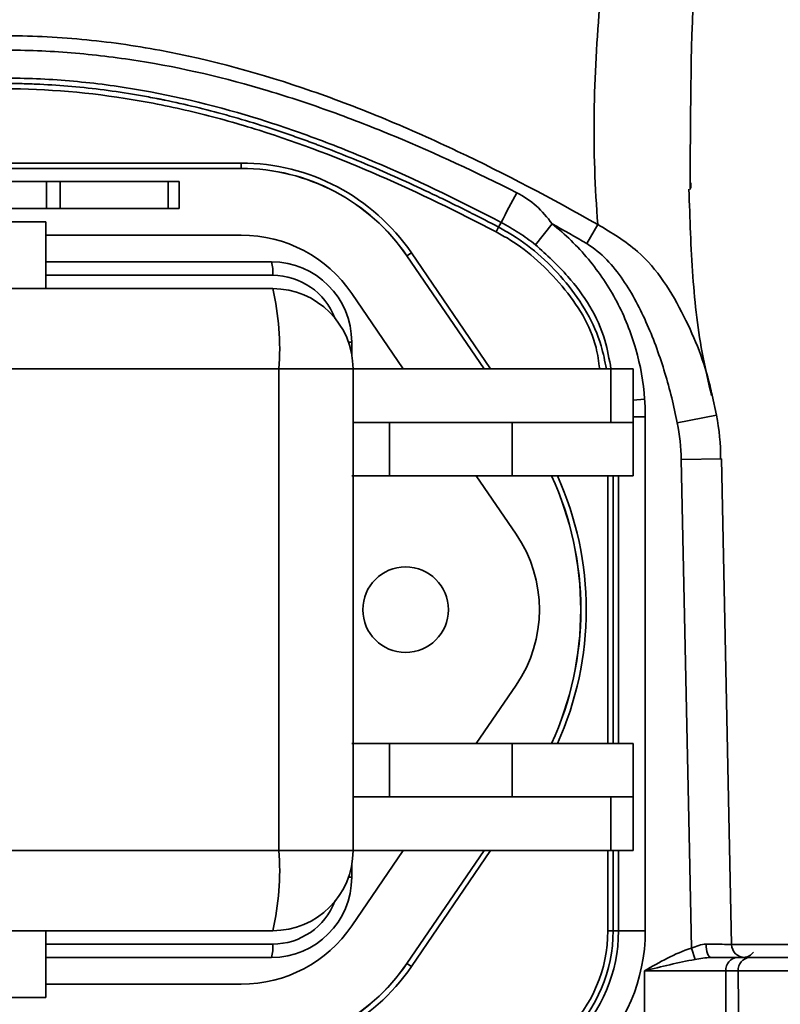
# Model space of a CAD drawing. Header units: millimetres. Extents: x 0 to 297, y 0 to 209.
# Tile 8 of 42: x 88.98 to 91.82, y 47.45 to 51.13. Entities that reach past the tile are written whole.
import ezdxf

# ---------------------------------------------------------------- set-up
doc = ezdxf.new("R2010")
doc.units = ezdxf.units.MM
doc.layers.add('图层0', color=7, linetype='Continuous')
doc.styles.add('SLDTEXTSTYLE0', font='SIMSUN.TTC')
doc.styles.add('SLDTEXTSTYLE5', font='SIMSUN.TTC', dxfattribs={"bigfont": 'bigfont'})
doc.dimstyles.new('SLDDIMSTYLE10', dxfattribs={"dimtxt": 3.5, "dimasz": 3, "dimexe": 0, "dimexo": 0.0625, "dimgap": 0.875, "dimtad": 0, "dimtih": 1, "dimtoh": 1, "dimdec": 6, "dimlfac": 2, "dimrnd": 1e-09, "dimzin": 12, "dimdsep": 46, "dimtxsty": 'SLDTEXTSTYLE0', "dimblk1": 'NONE', "dimblk2": 'NONE', "dimsah": 1, "dimcen": 0, "dimadec": 0, "dimazin": 3, "dimtfac": 1, "dimtmove": 0, "dimatfit": 3, "dimldrblk": 'NONE', "dimfxl": 0, "dimfrac": 2, "dimtolj": 1, "dimtzin": 12, "dimarcsym": 0})
doc.dimstyles.new('SLDDIMSTYLE13', dxfattribs={"dimtxt": 3.5, "dimasz": 3, "dimexe": 0, "dimexo": 0.0625, "dimgap": 0.875, "dimtad": 0, "dimtih": 1, "dimtoh": 1, "dimlfac": 2, "dimrnd": 1e-09, "dimzin": 12, "dimdsep": 46, "dimtxsty": 'SLDTEXTSTYLE0', "dimblk1": 'NONE', "dimblk2": 'NONE', "dimsah": 1, "dimcen": 0, "dimadec": 0, "dimazin": 3, "dimtol": 1, "dimtp": 0.01, "dimtfac": 1, "dimtmove": 0, "dimatfit": 3, "dimldrblk": 'NONE', "dimfxl": 0, "dimfrac": 2, "dimtolj": 1, "dimarcsym": 0})
doc.dimstyles.new('SLDDIMSTYLE7', dxfattribs={"dimtxt": 3.5, "dimasz": 3, "dimexe": 0, "dimexo": 0.0625, "dimgap": 0.875, "dimtad": 0, "dimtih": 1, "dimtoh": 1, "dimlfac": 3, "dimrnd": 1e-09, "dimzin": 12, "dimdsep": 46, "dimtxsty": 'SLDTEXTSTYLE0', "dimblk1": 'NONE', "dimblk2": 'NONE', "dimsah": 1, "dimcen": 0, "dimadec": 0, "dimazin": 3, "dimtol": 1, "dimtp": 0.03, "dimtm": -0.01, "dimtfac": 1, "dimtmove": 0, "dimatfit": 3, "dimldrblk": 'NONE', "dimfxl": 0, "dimfrac": 2, "dimtolj": 1, "dimarcsym": 0})
doc.dimstyles.new('SLDDIMSTYLE8', dxfattribs={"dimtxt": 3.5, "dimasz": 3, "dimexe": 0, "dimexo": 0.0625, "dimgap": 0.875, "dimtad": 0, "dimtih": 1, "dimtoh": 1, "dimlfac": 3, "dimrnd": 1e-09, "dimzin": 12, "dimdsep": 46, "dimtxsty": 'SLDTEXTSTYLE0', "dimblk1": 'NONE', "dimblk2": 'NONE', "dimsah": 1, "dimcen": 0, "dimadec": 0, "dimazin": 3, "dimtfac": 1, "dimtmove": 0, "dimatfit": 3, "dimldrblk": 'NONE', "dimfxl": 0, "dimfrac": 2, "dimtolj": 1, "dimtzin": 12, "dimarcsym": 0})
doc.dimstyles.new('SLDDIMSTYLE9', dxfattribs={"dimtxt": 3.5, "dimasz": 3, "dimexe": 0, "dimexo": 0.0625, "dimgap": 0.875, "dimtad": 0, "dimtih": 1, "dimtoh": 1, "dimlfac": 2, "dimrnd": 1e-09, "dimzin": 12, "dimdsep": 46, "dimtxsty": 'SLDTEXTSTYLE0', "dimblk1": 'NONE', "dimblk2": 'NONE', "dimsah": 1, "dimcen": 0, "dimadec": 0, "dimazin": 3, "dimtfac": 1, "dimtmove": 0, "dimatfit": 3, "dimldrblk": 'NONE', "dimfxl": 0, "dimfrac": 2, "dimtolj": 1, "dimtzin": 12, "dimarcsym": 0})

# ---------------------------------------------------------------- blocks, each defined once
blk = doc.blocks.new('SW_SYMBOL_HOLE_DEPTH')
at = {"layer": '图层0', "color": 0}
for p, q in [((0, 875), (800, 875)), ((400, 875), (400, 75)), ((100, 555), (400, 75)), ((700, 555), (400, 75))]:
    blk.add_line(p, q, dxfattribs=at)
blk = doc.blocks.new('_D_22')
at = {"layer": '图层0'}
blk.add_line((190.5215, 127.2005), (169.468, 127.2005), dxfattribs=at)
at = {"layer": '图层0', "xscale": 0.004072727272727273, "yscale": 0.004072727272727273, "zscale": 0.004072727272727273}
blk.add_blockref('SW_SYMBOL_HOLE_DEPTH', (183.2309, 127.4868), dxfattribs=at)
at = {"layer": '图层0', "attachment_point": 1, "style": 'SLDTEXTSTYLE0'}
for s, insert, char_height in [('0.03', (178.5754, 132.1014), 2), ('+', (177.4115, 132.1014), 2), ('%%c', (169.468, 131.2732), 3.5), ('6', (186.8972, 131.2732), 3.5), ('4', (173.3379, 131.2732), 3.5), ('0.01', (178.5754, 129.7736), 2), ('+', (177.4115, 129.7736), 2)]:
    blk.add_mtext(s, dxfattribs=dict(at, insert=insert, char_height=char_height))
blk = doc.blocks.new('_None')
blk = doc.blocks.new('_D_23')
at = {"layer": '图层0'}
blk.add_line((232.3169, 127.5516), (258.1424, 127.5516), dxfattribs=at)
at = {"layer": '图层0', "char_height": 3.5, "attachment_point": 1}
for s, insert, style in [(' 贯穿', (247.9584, 130.6222), 'SLDTEXTSTYLE5'), ('%%c', (237.978, 130.6222), 'SLDTEXTSTYLE0'), ('6-', (233.9044, 130.6222), 'SLDTEXTSTYLE0'), ('6.6', (241.848, 130.6222), 'SLDTEXTSTYLE0'), ('圆周均布', (237.8762, 126.5486), 'SLDTEXTSTYLE5')]:
    blk.add_mtext(s, dxfattribs=dict(at, insert=insert, style=style))
blk = doc.blocks.new('_D_24')
at = {"layer": '图层0'}
blk.add_line((187.7134, 100.0371), (172.072, 100.0371), dxfattribs=at)
at = {"layer": '图层0', "char_height": 3.5, "attachment_point": 1, "style": 'SLDTEXTSTYLE0'}
for s, insert in [('%%c', (178.1824, 104.1098)), ('PCD', (172.072, 104.1098)), ('50', (182.0523, 104.1098))]:
    blk.add_mtext(s, dxfattribs=dict(at, insert=insert))
blk = doc.blocks.new('_D_25')
at = {"layer": '图层0'}
blk.add_line((195.2401, 104.7863), (220.8619, 104.7863), dxfattribs=at)
at = {"layer": '图层0', "xscale": 0.004072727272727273, "yscale": 0.004072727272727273, "zscale": 0.004072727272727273}
blk.add_blockref('SW_SYMBOL_HOLE_DEPTH', (213.1221, 104.6441), dxfattribs=at)
at = {"layer": '图层0', "char_height": 3.5, "attachment_point": 1}
for s, insert, style in [('4 x  M6 ', (196.8276, 108.4304), 'SLDTEXTSTYLE0'), (' 7', (216.7883, 108.4304), 'SLDTEXTSTYLE0'), ('圆周均布', (200.6976, 104.3568), 'SLDTEXTSTYLE5')]:
    blk.add_mtext(s, dxfattribs=dict(at, insert=insert, style=style))
blk = doc.blocks.new('_D_28')
at = {"layer": '图层0'}
blk.add_line((208.2052, 56.62), (229.2588, 56.62), dxfattribs=at)
at = {"layer": '图层0', "xscale": 0.004072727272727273, "yscale": 0.004072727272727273, "zscale": 0.004072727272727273}
blk.add_blockref('SW_SYMBOL_HOLE_DEPTH', (223.5557, 56.9064), dxfattribs=at)
at = {"layer": '图层0', "attachment_point": 1, "style": 'SLDTEXTSTYLE0'}
for s, insert, char_height in [('0.01', (218.9002, 61.5209), 2), ('+', (217.7363, 61.5209), 2), ('%%c', (209.7927, 60.6927), 3.5), ('6', (213.6627, 60.6927), 3.5), ('6', (227.222, 60.6927), 3.5), ('0', (218.9002, 59.1931), 2)]:
    blk.add_mtext(s, dxfattribs=dict(at, insert=insert, char_height=char_height))

msp = doc.modelspace()

# ---------------------------------------------------------------- linework, layer by layer
at = {"color": 7, "linetype": 'Continuous', "lineweight": 35}
for p, q in [((88.03799474, 50.59793658), (89.8097323, 50.59793658)), ((89.8097323, 50.57794344), (88.03799474, 50.57794344)), ((88.03799474, 50.57766787), (89.8097323, 50.57766787)), ((89.8097323, 50.59793658), (89.8097323, 50.57794344)), ((89.8097323, 50.57766787), (89.8097323, 50.57794344)), ((89.0815887, 50.52845345), (87.81443672, 50.52845345)), ((89.0815887, 50.42845345), (89.0815887, 50.52845345)), ((89.0815887, 50.52845345), (89.13254901, 50.52845345)), ((89.13254901, 50.52845345), (89.13254901, 50.42845345)), ((89.13254901, 50.52845345), (89.53704638, 50.52845345)), ((89.53704638, 50.42845345), (89.53704638, 50.52845345)), ((89.53704638, 50.52845345), (89.57763504, 50.52845345)), ((89.57763504, 50.42845345), (89.57763504, 50.52845345)), ((91.49001139, 50.50360119), (91.48920834, 50.52421217)), ((89.0815887, 50.42845345), (87.81443672, 50.42845345)), ((89.13254901, 50.42845345), (89.0815887, 50.42845345)), ((89.13254901, 50.42845345), (89.53704638, 50.42845345)), ((89.57763504, 50.42845345), (89.53704638, 50.42845345)), ((89.08006156, 50.37845345), (88.88035763, 50.37845345)), ((89.08006156, 50.12845345), (89.08006156, 50.37845345)), ((90.76190708, 50.34066362), (90.77120778, 50.35836173)), ((90.78048367, 50.37601267), (90.77120778, 50.35836173)), ((90.97097281, 50.37082336), (90.90885543, 50.29249981)), ((91.14217327, 50.36807772), (91.1005762, 50.2966497)), ((89.8097323, 50.32845345), (89.08006156, 50.32845345)), ((90.42859532, 50.25074578), (90.42882294, 50.2509011)), ((90.42859532, 50.25074578), (90.7167541, 49.82845345)), ((90.4453376, 50.26217018), (90.42882294, 50.2509011)), ((89.08006156, 50.22845345), (89.92327559, 50.22845345)), ((88.1327068, 50.12845345), (89.92737759, 50.12845345)), ((90.41504753, 49.82845345), (90.22274025, 50.11027686)), ((90.22253543, 49.88213634), (90.22253543, 49.92845345)), ((89.95044558, 49.82845345), (88.15577478, 49.82845345)), ((89.95044558, 48.02845345), (89.95044558, 49.82845345)), ((90.22737759, 48.02845345), (90.22737759, 49.82845345)), ((90.22737759, 49.82845345), (91.19021558, 49.82845345)), ((91.19021558, 49.82845345), (91.19021558, 49.62845345)), ((91.19021558, 49.82845345), (91.27386352, 49.82845345)), ((91.27386352, 49.62845345), (91.27386352, 49.82845345)), ((91.56916057, 49.72985465), (91.58560849, 49.65585921)), ((91.31932282, 49.6498975), (91.31932282, 47.72845345)), ((91.58560849, 49.65585921), (91.43888999, 49.62695402)), ((90.22737759, 49.62845345), (91.19021558, 49.62845345)), ((90.36376334, 49.62845345), (90.36376334, 49.42845345)), ((90.82225997, 49.62845345), (90.82225997, 49.42845345)), ((91.19021558, 49.62845345), (91.27386352, 49.62845345)), ((91.27386352, 49.42845345), (91.27386352, 49.62845345)), ((91.64162962, 47.67747527), (91.60398869, 49.49253586)), ((90.36376334, 49.42845345), (90.22253543, 49.42845345)), ((90.36376334, 49.42845345), (90.82225997, 49.42845345)), ((90.83687147, 49.21027686), (90.68799474, 49.42845345)), ((90.82225997, 49.42845345), (91.27386352, 49.42845345)), ((90.68799474, 48.42845345), (90.83687147, 48.64663003)), ((90.22253543, 48.42845345), (90.36376334, 48.42845345)), ((90.36376334, 48.42845345), (90.36376334, 48.22845345)), ((90.36376334, 48.42845345), (90.82225997, 48.42845345)), ((90.82225997, 48.22845345), (90.82225997, 48.42845345)), ((90.82225997, 48.42845345), (91.27386352, 48.42845345)), ((91.27386352, 48.22845345), (91.27386352, 48.42845345)), ((90.22737759, 48.22845345), (91.19021558, 48.22845345)), ((91.19021558, 48.02845345), (91.19021558, 48.22845345)), ((91.19021558, 48.22845345), (91.27386352, 48.22845345)), ((91.27386352, 48.02845345), (91.27386352, 48.22845345)), ((88.15577478, 48.02845345), (89.95044558, 48.02845345)), ((90.22274025, 47.74663003), (90.41504753, 48.02845345)), ((90.22737759, 48.02845345), (91.19021558, 48.02845345)), ((90.7167541, 48.02845345), (90.42859532, 47.60616111)), ((91.19021558, 48.02845345), (91.27386352, 48.02845345)), ((90.22253543, 47.92845345), (90.22253543, 47.97477056)), ((89.92737759, 47.72845345), (88.1327068, 47.72845345)), ((89.08006156, 47.47845345), (89.08006156, 47.72845345)), ((91.17938038, 47.72845345), (91.19937353, 47.72845345)), ((91.21935709, 47.72845345), (91.19937353, 47.72845345)), ((91.21935709, 47.72845345), (91.31932282, 47.72845345)), ((91.50515525, 47.62095647), (91.49188389, 47.66345949)), ((89.92327559, 47.62845345), (89.08006156, 47.62845345)), ((91.56479457, 47.62845345), (91.66325361, 47.62845345)), ((91.66325361, 47.62845345), (91.70985177, 47.62845345)), ((90.42859532, 47.60616111), (90.42882294, 47.60600579)), ((90.42882294, 47.60600579), (90.4453376, 47.59473672)), ((91.61995234, 47.57845345), (91.31684345, 47.57845345)), ((91.31684345, 46.72845345), (91.31684345, 47.57845345)), ((91.61995234, 47.57845345), (91.61995234, 46.68974707)), ((91.6665505, 47.57845345), (91.61995234, 47.57845345)), ((89.08006156, 47.52845345), (89.8097323, 47.52845345)), ((89.08006156, 47.47845345), (88.88035763, 47.47845345))]:
    msp.add_line(p, q, dxfattribs=at)
at = {"color": 8, "linetype": 'Continuous', "lineweight": 35}
for p, q in [((90.71708771, 49.82845345), (90.42882294, 50.2509011)), ((90.4453376, 50.26217018), (90.74129203, 49.82845345)), ((89.92712026, 50.17845345), (89.08006156, 50.17845345)), ((90.2102203, 49.92845345), (90.22253543, 49.92845345)), ((90.22737759, 49.82845345), (89.95044558, 49.82845345)), ((91.27386352, 49.71178463), (91.31704987, 49.71482131)), ((91.60398973, 49.49253588), (91.45402198, 49.48942574)), ((91.17938038, 48.42845345), (91.17938038, 49.42845345)), ((91.19937353, 49.42845345), (91.19937353, 48.42845345)), ((91.21935709, 48.42845345), (91.21935709, 49.42845345)), ((90.22737759, 48.02845345), (89.95044558, 48.02845345)), ((90.42882294, 47.60600579), (90.71708771, 48.02845345)), ((90.74129203, 48.02845345), (90.4453376, 47.59473672)), ((91.17938038, 47.72845345), (91.17938038, 48.02845345)), ((91.19937353, 48.02845345), (91.19937353, 47.72845345)), ((91.21935709, 47.72845345), (91.21935709, 48.02845345)), ((90.2102203, 47.92845345), (90.22253543, 47.92845345)), ((89.08006156, 47.67845345), (89.92712026, 47.67845345)), ((91.63255283, 47.67758083), (91.92386352, 47.67758083))]:
    msp.add_line(p, q, dxfattribs=at)
at = {"color": 8, "linetype": 'Continuous', "lineweight": 35, "flags": 128}
msp.add_lwpolyline([(91.27386352, 49.64989737), (91.28165997, 49.64989741), (91.30013485, 49.64989748), (91.31932282, 49.6498975)], dxfattribs=at)
at = {"color": 7, "linetype": 'Continuous', "lineweight": 35, "flags": 128}
for points in [[(91.49188389, 47.66345949), (91.48432125, 48.02817394), (91.45402198, 49.48942574)], [(91.56479457, 47.62845345), (91.56124182, 47.62940495), (91.55782429, 47.63222325), (91.55467205, 47.63680108), (91.55190508, 47.64296421), (91.54962868, 47.65047807), (91.5479295, 47.65905667), (91.5468722, 47.66837352), (91.54649704, 47.67807401)], [(91.6743467, 46.68974707), (91.67400715, 46.72845345), (91.67010741, 47.17299615), (91.6665505, 47.57845345)]]:
    msp.add_lwpolyline(points, dxfattribs=at)
at = {"color": 7, "linetype": 'Continuous', "lineweight": 35}
msp.add_circle((90.42386352, 48.92845345), 0.16, dxfattribs=at)
for centre, radius, start, end in [((89.8097323, 49.82845345), 0.76948314, 34.30837742, 90), ((89.8097323, 49.82845345), 0.74948999, 34.30837742, 90), ((89.8097323, 49.82845345), 0.74921442, 34.30837742, 90), ((76.10177409, 58.19182264), 16.62983465, 331.96653218, 332.399222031), ((89.8097323, 49.82845345), 0.5, 34.30837742, 90), ((89.76167379, 50.19087954), 0.16591245, 355.70478303, 13.08923347), ((89.92283083, 49.92889689), 0.29955689, 359.91518327, 89.91493141), ((89.92737759, 49.82845345), 0.3, 0, 90), ((88.95776679, 49.90301), 0.99547469, 355.70478303, 13.08923347), ((89.87907981, 48.92845345), 1.19921442, 335.35847718, 24.64152282), ((89.87907981, 48.92845345), 1.19948999, 335.36451508, 24.63548492), ((90.42386352, 48.92845345), 0.5, 325.69162258, 34.30837742), ((89.92737759, 48.02845345), 0.3, 270, 0), ((88.95776679, 47.95389689), 0.99547469, 346.91076653, 4.29521697), ((89.92283083, 47.92801), 0.29955689, 270.08506859, 0.08481673), ((89.8097323, 48.02845345), 0.5, 270, 325.69162258), ((90.64886352, 47.72845345), 0.6704593, 270, 0), ((90.64886352, 47.72845345), 0.57049357, 270, 0), ((90.64886352, 47.72845345), 0.55051001, 270, 0), ((90.64886352, 47.72845345), 0.53051686, 270, 0), ((89.76167379, 47.66602735), 0.16591245, 346.91076653, 4.29521697), ((91.69161596, 47.67845345), 0.05, 181.58685393, 269.97728687), ((91.66686205, 47.58157845), 0.04701368, 94.40194965, 183.81126105), ((91.71346021, 47.58157845), 0.04701368, 94.40194965, 183.81126105), ((91.68386352, 47.67845345), 0.05, 274.44627861, 323.13010235), ((89.8097323, 48.02845345), 0.74921442, 270, 325.69162258), ((89.8097323, 48.02845345), 0.74948999, 270, 325.69162258), ((89.8097323, 48.02845345), 0.76948314, 270, 325.69162258)]:
    msp.add_arc(centre, radius, start, end, dxfattribs=at)
at = {"color": 8, "linetype": 'Continuous', "lineweight": 35}
for centre, radius, start, end in [((89.92692203, 49.92917), 0.24928352, 20.91542421, 89.95443959), ((89.87907981, 48.92845345), 1.21948314, 335.7945515, 24.2054485), ((89.92684701, 47.92784579), 0.24939249, 270.0627765, 339.0673597)]:
    msp.add_arc(centre, radius, start, end, dxfattribs=at)
at = {"color": 7, "linetype": 'Continuous', "lineweight": 35}
for points, knots in [([(91.14217327, 50.36807772), (91.13082781, 50.50542439), (91.12660427, 50.64374457), (91.13013029, 50.92235855), (91.13788706, 51.06265194), (91.16404426, 51.3451085), (91.18250811, 51.48760466), (91.22914079, 51.77168282), (91.25728091, 51.91346815), (91.3235998, 52.19594346), (91.36175231, 52.33689077), (91.42853075, 52.54545549), (91.45237816, 52.61442344), (91.50429303, 52.75058494), (91.53233412, 52.81785567), (91.57925843, 52.91619419), (91.59568701, 52.94846257), (91.63069475, 53.01152219), (91.64932266, 53.04240929), (91.68939822, 53.10133559), (91.71081331, 53.12941377), (91.75814821, 53.18087601), (91.78436388, 53.20453316), (91.82802588, 53.23187178), (91.84348881, 53.23968481), (91.87539906, 53.25130097), (91.89187941, 53.25515842), (91.92607054, 53.25827593), (91.94350123, 53.25744856), (91.9778442, 53.2513099), (91.99508951, 53.24593276), (92.04479291, 53.22474643), (92.07606524, 53.20379278), (92.13404975, 53.15605592), (92.16097541, 53.12920894), (92.21252752, 53.07211481), (92.23700068, 53.04194762), (92.28374674, 52.98043506), (92.30613664, 52.94892545), (92.37138683, 52.8528931), (92.41237464, 52.78690144), (92.49185526, 52.65282623), (92.53029772, 52.58470556), (92.60570473, 52.44710494), (92.64256413, 52.37777682), (92.75103645, 52.16978204), (92.82085042, 52.03067099), (92.95784742, 51.75255885), (93.02497745, 51.61353726), (93.15718546, 51.33594364), (93.22225091, 51.19736649), (93.35018117, 50.92075089), (93.41304671, 50.78271217), (93.53580566, 50.5070647), (93.59571049, 50.36945922), (93.71097234, 50.09432571), (93.76557936, 49.95860043), (93.8158028, 49.82476751)], [0, 0, 0, 0, 0.0625, 0.0625, 0.125, 0.125, 0.1875, 0.1875, 0.25, 0.25, 0.3125, 0.3125, 0.34375, 0.34375, 0.375, 0.375, 0.390625, 0.390625, 0.40625, 0.40625, 0.421875, 0.421875, 0.4375, 0.4375, 0.4453125, 0.4453125, 0.453125, 0.453125, 0.4609375, 0.4609375, 0.46875, 0.46875, 0.484375, 0.484375, 0.5, 0.5, 0.515625, 0.515625, 0.53125, 0.53125, 0.5625, 0.5625, 0.59375, 0.59375, 0.625, 0.625, 0.6875, 0.6875, 0.75, 0.75, 0.8125, 0.8125, 0.875, 0.875, 0.9375, 0.9375, 1, 1, 1, 1]), ([(86.70555377, 50.36807772), (86.87659035, 50.46469051), (87.04982566, 50.55624078), (87.40303372, 50.72382774), (87.58299823, 50.79988341), (87.86041336, 50.89676966), (87.9541377, 50.92618066), (88.14459683, 50.97807048), (88.24029704, 51.000253), (88.52866736, 51.05427153), (88.72273816, 51.07349877), (88.96789492, 51.07389739), (89.01705376, 51.0728039), (89.11562952, 51.06824178), (89.16502059, 51.06476674), (89.31206168, 51.05095821), (89.40909166, 51.03722134), (89.69748004, 50.98373766), (89.88613792, 50.93172265), (90.16498583, 50.83489773), (90.25716409, 50.79950799), (90.43912023, 50.7239558), (90.52909961, 50.68372229), (90.79633884, 50.55709345), (90.97052841, 50.46503411), (91.14217327, 50.36807772)], [0, 0, 0, 0, 0.125, 0.125, 0.25, 0.25, 0.3125, 0.3125, 0.375, 0.375, 0.5, 0.5, 0.53125, 0.53125, 0.5625, 0.5625, 0.625, 0.625, 0.75, 0.75, 0.8125, 0.8125, 0.875, 0.875, 1, 1, 1, 1]), ([(87.00865694, 50.48707741), (87.15813418, 50.56260892), (87.30963246, 50.63321103), (87.61712696, 50.76121654), (87.77331222, 50.81841684), (88.01256519, 50.89033452), (88.09312575, 50.91204806), (88.25613977, 50.95019287), (88.33885384, 50.96659619), (88.58747218, 51.00604895), (88.75430611, 51.02002157), (89.0063944, 51.02016613), (89.09064842, 51.01665935), (89.25848084, 51.00308449), (89.34173959, 50.99305305), (89.58911172, 50.95394727), (89.75098851, 50.91548106), (89.99037097, 50.84377649), (90.0695901, 50.81752893), (90.22696947, 50.76071363), (90.30520072, 50.73010387), (90.53741568, 50.63352319), (90.68935691, 50.56276038), (90.83908847, 50.48708608)], [0, 0, 0, 0, 0.125, 0.125, 0.25, 0.25, 0.3125, 0.3125, 0.375, 0.375, 0.5, 0.5, 0.5625, 0.5625, 0.625, 0.625, 0.75, 0.75, 0.8125, 0.8125, 0.875, 0.875, 1, 1, 1, 1]), ([(90.78048367, 50.37601267), (90.63607182, 50.45191421), (90.48920696, 50.52338711), (90.26462232, 50.62083866), (90.18889691, 50.65173824), (90.0365046, 50.70925774), (89.95977029, 50.7359128), (89.72774087, 50.80873474), (89.57062545, 50.84778257), (89.33021225, 50.8878161), (89.24922974, 50.89810368), (89.0858076, 50.91194456), (89.00373495, 50.91545165), (88.75823073, 50.91527547), (88.59586393, 50.90101424), (88.35407227, 50.8605295), (88.27366195, 50.84377592), (88.11541232, 50.80496315), (88.03729817, 50.78288839), (87.80555049, 50.70981348), (87.654529, 50.65191702), (87.35750333, 50.52287765), (87.2116473, 50.45189968), (87.06723366, 50.37600153)], [0, 0, 0, 0, 0.125, 0.125, 0.1875, 0.1875, 0.25, 0.25, 0.375, 0.375, 0.4375, 0.4375, 0.5, 0.5, 0.625, 0.625, 0.6875, 0.6875, 0.75, 0.75, 0.875, 0.875, 1, 1, 1, 1]), ([(87.0765049, 50.35834811), (87.11153441, 50.37675574), (87.14604773, 50.39455827), (87.1821697, 50.41283053), (87.18429251, 50.41390301), (87.18747369, 50.41550818), (87.18853358, 50.41604264), (87.19065235, 50.41711039), (87.19167618, 50.41762606), (87.1978454, 50.42073093), (87.20277466, 50.42320456), (87.21754408, 50.43059458), (87.22736586, 50.43548013), (87.25675776, 50.4500134), (87.27625441, 50.45953773), (87.3732479, 50.50633685), (87.44927549, 50.54114395), (87.5981964, 50.60549373), (87.67108973, 50.6350364), (87.74464496, 50.66278777), (87.74687237, 50.66362615), (87.7502112, 50.66487986), (87.75127901, 50.66528039), (87.75380487, 50.66622651), (87.75506754, 50.66669882), (87.76137954, 50.66905671), (87.76642486, 50.67093117), (87.78154804, 50.67651904), (87.79161309, 50.6801969), (87.82175698, 50.69108837), (87.84178461, 50.69815984), (87.90166256, 50.71880573), (87.94130798, 50.73181163), (88.05942458, 50.76855522), (88.1370761, 50.7900188), (88.25191413, 50.8176658), (88.28992026, 50.8261234), (88.33001149, 50.83430415), (88.33225694, 50.8347599), (88.33729004, 50.83577512), (88.3398062, 50.83627951), (88.34735354, 50.83778306), (88.35238357, 50.83877257), (88.36746904, 50.84170255), (88.37751989, 50.84360446), (88.40765402, 50.84915597), (88.42771889, 50.85265134), (88.60808183, 50.88225892), (88.76683344, 50.89541593), (88.94366055, 50.89541104), (88.96351726, 50.89520266), (89.00311585, 50.89436941), (89.02294132, 50.89374468), (89.08249624, 50.89124616), (89.12230422, 50.88874805), (89.24204215, 50.87875642), (89.32228614, 50.86876564), (89.42311434, 50.85211513), (89.44330615, 50.84857693), (89.47363309, 50.84295747), (89.48374861, 50.84103229), (89.49893171, 50.83806649), (89.50399437, 50.83706488), (89.51159082, 50.83554297), (89.51412338, 50.83503241), (89.51792284, 50.83426169), (89.51918942, 50.83400398), (89.5217228, 50.83348691), (89.52304396, 50.83321639), (89.56179938, 50.82525846), (89.59965339, 50.81678896), (89.71403445, 50.78912236), (89.79138053, 50.76766717), (89.90903773, 50.73096833), (89.94852981, 50.71798271), (90.00817746, 50.69737528), (90.02812827, 50.69031797), (90.05815686, 50.67944976), (90.06818346, 50.67577998), (90.08324895, 50.67020475), (90.08827504, 50.66833458), (90.09582058, 50.66551168), (90.09833683, 50.66456778), (90.1021128, 50.66314751), (90.10347367, 50.66263489), (90.10569444, 50.66179737), (90.10680521, 50.66137797), (90.17903001, 50.63407559), (90.25170486, 50.60457838), (90.40017712, 50.5403543), (90.47597453, 50.50562744), (90.572673, 50.45895035), (90.59211028, 50.4494515), (90.62141257, 50.4349581), (90.6312044, 50.43008611), (90.64592874, 50.42271684), (90.65084295, 50.42025021), (90.65699334, 50.41715414), (90.6582238, 50.41653429), (90.66007006, 50.41560356), (90.66068558, 50.41529315), (90.6619168, 50.41467202), (90.66258591, 50.41433433), (90.66519176, 50.41301881), (90.6672785, 50.41196404), (90.70278795, 50.39399301), (90.73673478, 50.37647795), (90.77120778, 50.35836173)], [0, 0, 0, 0, 0.03125, 0.03125, 0.033203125, 0.033203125, 0.0341796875, 0.0341796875, 0.03515625, 0.03515625, 0.0390625, 0.0390625, 0.046875, 0.046875, 0.0625, 0.0625, 0.125, 0.125, 0.1875, 0.1875, 0.189453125, 0.189453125, 0.1904296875, 0.1904296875, 0.19140625, 0.19140625, 0.1953125, 0.1953125, 0.203125, 0.203125, 0.21875, 0.21875, 0.25, 0.25, 0.3125, 0.3125, 0.34375, 0.34375, 0.345703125, 0.345703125, 0.34765625, 0.34765625, 0.3515625, 0.3515625, 0.359375, 0.359375, 0.375, 0.375, 0.5, 0.5, 0.515625, 0.515625, 0.53125, 0.53125, 0.5625, 0.5625, 0.625, 0.625, 0.640625, 0.640625, 0.6484375, 0.6484375, 0.65234375, 0.65234375, 0.654296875, 0.654296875, 0.6552734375, 0.6552734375, 0.65625, 0.65625, 0.6875, 0.6875, 0.75, 0.75, 0.78125, 0.78125, 0.796875, 0.796875, 0.8046875, 0.8046875, 0.80859375, 0.80859375, 0.810546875, 0.810546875, 0.8115234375, 0.8115234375, 0.8125, 0.8125, 0.875, 0.875, 0.9375, 0.9375, 0.953125, 0.953125, 0.9609375, 0.9609375, 0.96484375, 0.96484375, 0.9658203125, 0.9658203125, 0.9663085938, 0.9663085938, 0.966796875, 0.966796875, 0.96875, 0.96875, 1, 1, 1, 1]), ([(90.76190708, 50.34066363), (90.61869223, 50.41592574), (90.47373531, 50.4864536), (90.17903807, 50.61451001), (90.0292677, 50.67195688), (89.79956857, 50.74442078), (89.72216582, 50.76630249), (89.5654044, 50.80475054), (89.48583578, 50.82132909), (89.24504388, 50.86156877), (89.08455503, 50.87540847), (88.76366057, 50.87542839), (88.6032549, 50.86163257), (88.40279659, 50.82817894), (88.3626941, 50.82066967), (88.28321484, 50.80422335), (88.24374377, 50.7952753), (88.12607091, 50.76643291), (88.04860726, 50.74454623), (87.81874368, 50.67206454), (87.66888827, 50.61460158), (87.37405994, 50.48649725), (87.22906005, 50.41592871), (87.08580529, 50.34064984)], [0, 0, 0, 0, 0.125, 0.125, 0.25, 0.25, 0.3125, 0.3125, 0.375, 0.375, 0.5, 0.5, 0.625, 0.625, 0.65625, 0.65625, 0.6875, 0.6875, 0.75, 0.75, 0.875, 0.875, 1, 1, 1, 1]), ([(91.56679176, 49.7293286), (91.55568667, 49.77656298), (91.52167166, 49.92124231), (91.49282225, 50.17768614), (91.48602816, 50.39050725), (91.48254269, 50.49968806)], [0, 0, 0, 0, 0.1909744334, 0.5849562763, 1, 1, 1, 1]), ([(90.83908848, 50.48708609), (90.86575287, 50.473634), (90.88998474, 50.45697034), (90.93407838, 50.41780927), (90.95385117, 50.39523825), (90.97097281, 50.37082336)], [0, 0, 0, 0, 0.5, 0.5, 1, 1, 1, 1]), ([(90.90885543, 50.29249981), (90.88880576, 50.30840094), (90.86800612, 50.32334598), (90.82517084, 50.35119516), (90.80313914, 50.36411279), (90.78048393, 50.37601254)], [0, 0, 0, 0, 0.5, 0.5, 1, 1, 1, 1]), ([(90.97097281, 50.37082336), (91.02032171, 50.3316854), (91.06564393, 50.28757551), (91.1477538, 50.18881766), (91.18299322, 50.13603528), (91.22742057, 50.05201831), (91.2408161, 50.02319545), (91.26468692, 49.96386154), (91.27513002, 49.93342835), (91.30140499, 49.84153812), (91.31254429, 49.77889763), (91.31704987, 49.71482131)], [0, 0, 0, 0, 0.25, 0.25, 0.5, 0.5, 0.625, 0.625, 0.75, 0.75, 1, 1, 1, 1]), ([(91.43888999, 49.62695402), (91.42648881, 49.6899006), (91.41112464, 49.75196451), (91.37420245, 49.87424722), (91.35260647, 49.93466449), (91.30120763, 50.05212091), (91.27182724, 50.10876604), (91.21744624, 50.18789903), (91.1973592, 50.21346819), (91.15299582, 50.25950589), (91.12874781, 50.28024358), (91.1005762, 50.2966497)], [0, 0, 0, 0, 0.25, 0.25, 0.5, 0.5, 0.75, 0.75, 0.875, 0.875, 1, 1, 1, 1]), ([(91.49188389, 47.66345949), (91.46057884, 47.65368464), (91.43095979, 47.64043447), (91.37315682, 47.61097594), (91.3449305, 47.59466944), (91.31684345, 47.57845345)], [0, 0, 0, 0, 0.5, 0.5, 1, 1, 1, 1]), ([(91.49188389, 47.66345949), (91.50088352, 47.66715112), (91.50992882, 47.6708235), (91.52812614, 47.67629584), (91.53739715, 47.67813688), (91.54649704, 47.67807401)], [0, 0, 0, 0, 0.5, 0.5, 1, 1, 1, 1]), ([(91.56479457, 47.62845345), (91.55452244, 47.62845345), (91.54451629, 47.62723524), (91.52467556, 47.62433226), (91.514872, 47.6225884), (91.50515525, 47.62095647)], [0, 0, 0, 0, 0.5, 0.5, 1, 1, 1, 1]), ([(91.64316951, 47.62845345), (91.65467835, 47.62845345), (91.68131709, 47.62845345), (91.69098877, 47.62845345), (91.69152338, 47.62845345), (91.69159614, 47.62845345)], [0, 0, 0, 0, 0.396555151, 0.9178792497, 1, 1, 1, 1]), ([(91.70985177, 47.62845345), (91.71911805, 47.62845345), (91.72971331, 47.62845345), (91.75345109, 47.62845345), (91.76670657, 47.62845345), (91.79539514, 47.62845345), (91.81061668, 47.62845345), (91.84276927, 47.62845345), (91.85988997, 47.62845345), (91.89486361, 47.62845345), (91.91269127, 47.62845345), (91.94902177, 47.62845345), (91.96768175, 47.62845345), (92.00428212, 47.62845345), (92.02235962, 47.62845345), (92.05806624, 47.62845345), (92.07570549, 47.62845345), (92.09261093, 47.62845345)], [0, 0, 0, 0, 0.125, 0.125, 0.25, 0.25, 0.375, 0.375, 0.5, 0.5, 0.625, 0.625, 0.75, 0.75, 0.875, 0.875, 1, 1, 1, 1]), ([(91.50515525, 47.62095647), (91.47405087, 47.61573248), (91.44298368, 47.60883658), (91.38010941, 47.59413023), (91.34845304, 47.58627478), (91.31684345, 47.57845345)], [0, 0, 0, 0, 0.5, 0.5, 1, 1, 1, 1]), ([(92.1130952, 47.57932607), (92.09337267, 47.57932058), (92.07279408, 47.57931004), (92.03113742, 47.57927971), (92.01004753, 47.57926), (91.96734811, 47.57921154), (91.94557862, 47.57918248), (91.90319381, 47.57911737), (91.88239521, 47.57908117), (91.84159323, 47.57900142), (91.82161926, 47.5789578), (91.78410824, 47.57886666), (91.76634991, 47.57881875), (91.73288019, 47.57871808), (91.71741556, 47.57866599), (91.68972182, 47.57856095), (91.67736089, 47.57850762), (91.6665505, 47.57845345)], [0, 0, 0, 0, 0.125, 0.125, 0.25, 0.25, 0.375, 0.375, 0.5, 0.5, 0.625, 0.625, 0.75, 0.75, 0.875, 0.875, 1, 1, 1, 1])]:
    msp.add_open_spline(points, degree=3, knots=knots, dxfattribs=at)
at = {"color": 8, "linetype": 'Continuous', "lineweight": 35}
for points, knots in [([(93.14404594, 49.56823479), (93.10858918, 49.70970098), (93.02532152, 50.04192417), (92.87744055, 50.57393221), (92.70730563, 51.16296269), (92.53253029, 51.75812911), (92.37575025, 52.26425924), (92.23590324, 52.67566432), (92.13405106, 52.93472432), (92.04165857, 53.09898184), (91.98092909, 53.15872699), (91.94574261, 53.17215401), (91.91995209, 53.17329504), (91.89792899, 53.1659571), (91.86754429, 53.14454435), (91.81381015, 53.07698616), (91.76056238, 52.94339807), (91.67906558, 52.6638673), (91.57595305, 52.10453723), (91.48898829, 51.34342226), (91.4877244, 50.75618439), (91.48717143, 50.49925565)], [0, 0, 0, 0, 0.0671827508, 0.157773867, 0.2483941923, 0.340502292, 0.4325983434, 0.4824486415, 0.5326035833, 0.5556904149, 0.5662846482, 0.5711878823, 0.573901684, 0.5793351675, 0.5827738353, 0.5925450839, 0.6207125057, 0.6491431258, 0.7270709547, 0.8805878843, 1, 1, 1, 1]), ([(90.77120778, 50.35836173), (90.7712095, 50.35836083), (90.78895899, 50.34903948), (90.88419386, 50.29449202), (91.03386148, 50.15883157), (91.14490515, 49.97447846), (91.1683375, 49.85746334), (91.17414675, 49.82845345)], [0, 0, 0, 0, 0.000008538, 0.0876668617, 0.4792876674, 0.8709072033, 1, 1, 1, 1]), ([(91.14217327, 50.36807772), (91.19387035, 50.33715285), (91.33232356, 50.25433099), (91.46920717, 50.03268032), (91.54465924, 49.84339395), (91.56669916, 49.74126087), (91.56916057, 49.72985465)], [0, 0, 0, 0, 0.22479549, 0.6020390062, 0.9555557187, 1, 1, 1, 1]), ([(91.14896949, 49.82845345), (91.1453608, 49.85527071), (91.1300574, 49.96899485), (91.01594527, 50.14536614), (90.87259888, 50.27928756), (90.77902442, 50.33117245), (90.76190708, 50.34066362)], [0, 0, 0, 0, 0.1218477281, 0.5167205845, 0.9115949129, 1, 1, 1, 1]), ([(91.19121207, 49.82845345), (91.18479265, 49.86445069), (91.16221703, 49.99104468), (91.06028523, 50.15475376), (90.95066308, 50.25447005), (90.90885543, 50.29249981)], [0, 0, 0, 0, 0.1973025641, 0.6938675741, 1, 1, 1, 1]), ([(91.54649704, 47.67807401), (91.56163502, 47.67796944), (91.59191024, 47.67776029), (91.62360131, 47.67754135), (91.64079383, 47.67742258), (91.63984919, 47.67742911), (91.63951562, 47.67743141)], [0, 0, 0, 0, 0.2820504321, 0.5640871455, 0.8460675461, 1, 1, 1, 1])]:
    msp.add_open_spline(points, degree=3, knots=knots, dxfattribs=at)
at = {"color": 7, "linetype": 'Continuous', "lineweight": 35}
for points in [[(91.1005762, 50.2966497), (91.0575407, 50.321712), (91.0143462, 50.34645006), (90.97097281, 50.37082336)], [(91.31704987, 49.71482131), (91.31856971, 49.69320672), (91.31932257, 49.67156529), (91.31932282, 49.6498975)], [(91.58560849, 49.65585921), (91.59571223, 49.60186854), (91.60090418, 49.5474203), (91.60062694, 49.49246614)], [(91.45402198, 49.48942574), (91.45306194, 49.53571785), (91.44783693, 49.58154069), (91.43888999, 49.62695402)]]:
    msp.add_open_spline(points, degree=3, dxfattribs=at)

# ---------------------------------------------------------------- dimensions: what is measured, and where the dimension line sits
at = {"layer": '图层0'}
for p1, text, dimstyle, picture, middle in [((0.80422623, 0.5785), '<>{\\fGDT;x}6', 'SLDDIMSTYLE7', '_D_22', (179.20098251, 129.73728335)), ((1.46695939, 0.85281386), '6-<> 贯穿\\P圆周均布', 'SLDDIMSTYLE8', '_D_23', (246.02340753, 127.04943743)), ((13.65644973, 5.44499084), 'PCD<>', 'SLDDIMSTYLE9', '_D_24', (179.09893102, 102.57388374)), ((1.67710615, 0.55684284), '<>{\\fGDT;x}6', 'SLDDIMSTYLE13', '_D_28', (219.52574271, 59.1568193))]:
    dim = msp.add_diameter_dim_2p(p1=p1, p2=(0, 0), text=text, dimstyle=dimstyle, dxfattribs=at)
    dim.commit()
    dim.dimension.update_dxf_attribs({"geometry": picture, "text_midpoint": middle, "dimtype": 163})
dim = msp.add_diameter_dim_2p(p1=(1.3785241, 0.6155021), p2=(0, 0), text='4 x  M6 {\\fGDT;x} 7\\P圆周均布\\P', dimstyle='SLDDIMSTYLE10', override={"dimpost": '<>'}, dxfattribs=at)
dim.commit()
dim.dimension.update_dxf_attribs({"geometry": '_D_25', "text_midpoint": (208.84477364, 104.57088913), "dimtype": 163})

doc.saveas('drawing.dxf')
